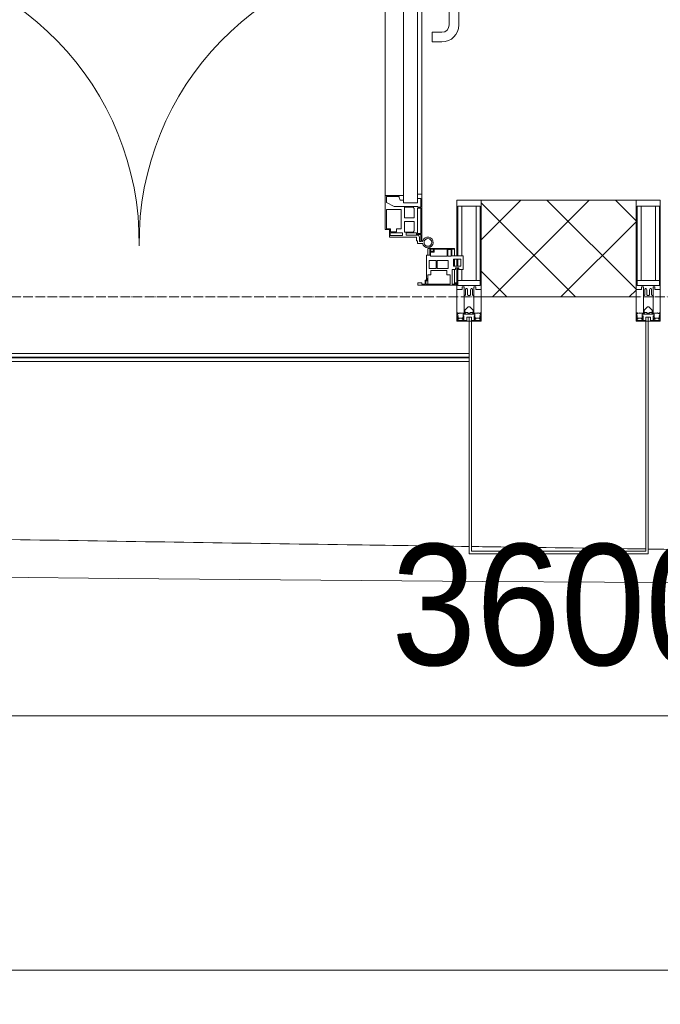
# Model space of a CAD drawing. Header units: millimetres. Extents: x 5617 to 183965, y 7718 to 172958.
# Tile 33 of 120: x 55012 to 56335, y 13940 to 15972. Entities that reach past the tile are written whole.
import ezdxf

# ---------------------------------------------------------------- set-up
doc = ezdxf.new("R2010")
doc.units = ezdxf.units.MM
doc.linetypes.add('ADSK_Линия сетки', pattern=[25, 20, -2.5, 0, -2.5])
for name, color, linetype, lineweight in [('Двери', 7, 'Continuous', 18), ('Импосты витража', 7, 'Continuous', 18), ('Колонны', 7, 'Continuous', 18), ('Ограждение', 7, 'Continuous', 18), ('Оси', 7, 'Continuous', 9), ('Панели витража', 7, 'Continuous', 18), ('Поручни', 7, 'Continuous', 18), ('Размеры', 7, 'Continuous', 9), ('Размеры-100', 7, 'Continuous', 9), ('Стены разрез', 7, 'Continuous', 40), ('Форма', 7, 'Continuous', 18), ('Элементы узлов', 7, 'Continuous', 18)]:
    doc.layers.add(name, color=color, linetype=linetype, lineweight=lineweight)
doc.styles.add('Arial', font='arial.ttf', dxfattribs={"width": 0.9, "height": 250})
doc.dimstyles.new('Основной_2_5_мм', dxfattribs={"dimscale": 304.8, "dimtxt": 255.06485, "dimasz": 0.463911, "dimexe": 0.492126, "dimexo": 0.492126, "dimgap": 0.098425, "dimtad": 1, "dimdec": 0, "dimdsep": 46, "dimtxsty": 'Arial', "dimblk1": 'OBLIQUE', "dimblk2": 'OBLIQUE', "dimsah": 1, "dimcen": 0.09, "dimdle": 0.492126, "dimazin": 2, "dimtfac": 1, "dimtdec": 4, "dimtix": 1, "dimtmove": 0, "dimatfit": 3, "dimfxl": 1, "dimtvp": 1, "dimtolj": 1, "dimtzin": 0, "dimlwd": 20, "dimlwe": 20, "dimarcsym": 2})

# ---------------------------------------------------------------- blocks, each defined once
blk = doc.blocks.new('A_PAN_ALU_Door_Double - EXT_1_Double_EQ-7506763-МКСС_К4_L05_18_600_')
at = {"layer": 'Двери', "color": 254, "lineweight": 5, "true_color": 0xcccccc}
for p, q in [((-575.1, -160.7), (-585.4, -160.7)), ((-575.1, -165.6), (-575.1, -160.7)), ((575.1, -160.7), (585.4, -160.7)), ((575.1, -165.6), (575.1, -160.7)), ((-583.7, -164.2), (-583.7, -262.2)), ((-581.6, -179.2), (-581.6, -164.2)), ((-581.6, -164.2), (-578.6, -164.2)), ((-572.9, -179.2), (-581.6, -179.2)), ((-581.6, -233.4), (-581.6, -180.9)), ((-581.6, -180.9), (-574.6, -180.9)), ((-578.6, -164.2), (-578.6, -174.5)), ((-575.5, -177.5), (-551.3, -177.5)), ((-572.4, -165.6), (-575.1, -165.6)), ((-574.6, -180.9), (-574.6, -233.4)), ((-572.9, -182.2), (-572.9, -179.2)), ((-551.3, -182.2), (-572.9, -182.2)), ((-572.4, -173.3), (-572.4, -165.6)), ((-517.1, -173.3), (-572.4, -173.3)), ((-551.3, -177.5), (-551.3, -182.2)), ((-543.6, -182.2), (-543.6, -176.7)), ((-543.6, -176.7), (-518.6, -176.7)), ((-518.6, -182.2), (-543.6, -182.2)), ((-518.6, -176.7), (-518.6, -182.2)), ((-517.1, -189.3), (-517.1, -173.3)), ((517.1, -173.3), (572.4, -173.3)), ((517.1, -189.3), (517.1, -173.3)), ((518.6, -176.7), (518.6, -182.2)), ((543.6, -176.7), (518.6, -176.7)), ((518.6, -182.2), (543.6, -182.2)), ((543.6, -182.2), (543.6, -176.7)), ((551.3, -177.5), (551.3, -182.2)), ((575.5, -177.5), (551.3, -177.5)), ((551.3, -182.2), (572.9, -182.2)), ((572.4, -165.6), (575.1, -165.6)), ((572.4, -173.3), (572.4, -165.6)), ((572.9, -179.2), (581.6, -179.2)), ((572.9, -182.2), (572.9, -179.2)), ((574.6, -180.9), (574.6, -233.4)), ((581.6, -180.9), (574.6, -180.9)), ((581.6, -164.2), (578.6, -164.2)), ((578.6, -164.2), (578.6, -174.5)), ((581.6, -179.2), (581.6, -164.2)), ((581.6, -233.4), (581.6, -180.9)), ((583.7, -164.2), (583.7, -262.2)), ((-567.6, -186.7), (-566.1, -184)), ((-567.6, -205.7), (-567.6, -186.7)), ((-566.1, -184), (-547.7, -184)), ((-547.7, -184), (-547.7, -205.7)), ((-541.3, -230.6), (-541.3, -191)), ((-541.3, -191), (-531.2, -191)), ((-531.2, -191), (-531.2, -184.4)), ((-531.2, -184.4), (-518.8, -184.4)), ((-518.8, -184.4), (-518.8, -191)), ((-518.8, -191), (-510.6, -191)), ((-508.2, -189.3), (-517.1, -189.3)), ((-510.6, -191), (-510.6, -230.6)), ((-508.2, -259.2), (-508.2, -189.3)), ((508.2, -189.3), (517.1, -189.3)), ((508.2, -259.2), (508.2, -189.3)), ((510.6, -191), (510.6, -230.6)), ((518.8, -191), (510.6, -191)), ((518.8, -184.4), (518.8, -191)), ((531.2, -184.4), (518.8, -184.4)), ((531.2, -191), (531.2, -184.4)), ((541.3, -191), (531.2, -191)), ((541.3, -230.6), (541.3, -191)), ((547.7, -184), (547.7, -205.7)), ((566.1, -184), (547.7, -184)), ((567.6, -186.7), (566.1, -184)), ((567.6, -205.7), (567.6, -186.7)), ((-547.7, -205.7), (-567.6, -205.7)), ((-567.6, -232.6), (-567.6, -213.6)), ((-567.6, -213.6), (-547.7, -213.6)), ((-547.7, -213.6), (-547.7, -235.3)), ((547.7, -205.7), (567.6, -205.7)), ((567.6, -213.6), (547.7, -213.6)), ((547.7, -213.6), (547.7, -235.3)), ((567.6, -232.6), (567.6, -213.6)), ((-574.6, -233.4), (-581.6, -233.4)), ((-581.6, -253.1), (-581.6, -235.1)), ((-581.6, -235.1), (-575.4, -235.1)), ((-575.4, -235.1), (-575.4, -237.1)), ((-575.4, -237.1), (-526.4, -237.1)), ((-566.1, -235.3), (-567.6, -232.6)), ((-547.7, -235.3), (-566.1, -235.3)), ((-510.6, -230.6), (-541.3, -230.6)), ((-526.4, -237.1), (-510.6, -244.7)), ((510.6, -230.6), (541.3, -230.6)), ((526.4, -237.1), (510.6, -244.7)), ((575.4, -237.1), (526.4, -237.1)), ((547.7, -235.3), (566.1, -235.3)), ((566.1, -235.3), (567.6, -232.6)), ((574.6, -233.4), (581.6, -233.4)), ((575.4, -235.1), (575.4, -237.1)), ((581.6, -235.1), (575.4, -235.1)), ((581.6, -253.1), (581.6, -235.1)), ((-583.7, -244.2), (-583.7, -677.3)), ((-583.7, -262.2), (-574.6, -262.2)), ((-574.6, -253.1), (-581.6, -253.1)), ((-574.6, -244.2), (-546, -244.2)), ((-574.6, -244.2), (-574.6, -677.3)), ((-574.6, -262.2), (-574.6, -253.1)), ((-546, -677.3), (-546, -244.2)), ((-539.3, -249.6), (-546, -249.6)), ((-546, -249.6), (-546, -259.2)), ((-546, -259.2), (-508.2, -259.2)), ((-537.1, -255.7), (-539.3, -249.6)), ((-537.1, -257.7), (-537.1, -255.7)), ((-510.6, -257.7), (-537.1, -257.7)), ((-510.6, -244.7), (-510.6, -257.7)), ((-508.2, -662.3), (-508.2, -259.2)), ((546, -259.2), (508.2, -259.2)), ((508.2, -662.3), (508.2, -259.2)), ((510.6, -244.7), (510.6, -257.7)), ((510.6, -257.7), (537.1, -257.7)), ((537.1, -255.7), (539.3, -249.6)), ((537.1, -257.7), (537.1, -255.7)), ((539.3, -249.6), (546, -249.6)), ((546, -677.3), (546, -244.2)), ((574.6, -244.2), (546, -244.2)), ((546, -249.6), (546, -259.2)), ((574.6, -244.2), (574.6, -677.3)), ((574.6, -253.1), (581.6, -253.1)), ((574.6, -262.2), (574.6, -253.1)), ((583.7, -262.2), (574.6, -262.2)), ((583.7, -244.2), (583.7, -677.3)), ((-574.6, -659.3), (-583.7, -659.3)), ((-583.7, -659.3), (-583.7, -758.9)), ((-574.6, -659.3), (-583.7, -659.3)), ((-583.7, -659.3), (-583.7, -758.9)), ((-581.6, -686.5), (-581.6, -668.4)), ((-581.6, -668.4), (-574.6, -668.4)), ((-581.6, -686.5), (-581.6, -668.4)), ((-581.6, -668.4), (-574.6, -668.4)), ((-574.6, -668.4), (-574.6, -659.3)), ((-574.6, -668.4), (-574.6, -659.3)), ((-508.2, -662.3), (-546, -662.3)), ((-546, -662.3), (-546, -672)), ((-508.2, -662.3), (-546, -662.3)), ((-546, -662.3), (-546, -672)), ((-539.3, -672), (-537.1, -665.9)), ((-539.3, -672), (-537.1, -665.9)), ((-537.1, -665.9), (-537.1, -663.8)), ((-537.1, -663.8), (-510.6, -663.8)), ((-537.1, -665.9), (-537.1, -663.8)), ((-537.1, -663.8), (-510.6, -663.8)), ((-510.6, -663.8), (-510.6, -676.8)), ((-510.6, -663.8), (-510.6, -676.8)), ((-508.2, -732.3), (-508.2, -662.3)), ((-508.2, -732.3), (-508.2, -662.3)), ((508.2, -662.3), (546, -662.3)), ((508.2, -732.3), (508.2, -662.3)), ((508.2, -662.3), (546, -662.3)), ((508.2, -732.3), (508.2, -662.3)), ((510.6, -663.8), (510.6, -676.8)), ((537.1, -663.8), (510.6, -663.8)), ((510.6, -663.8), (510.6, -676.8)), ((537.1, -663.8), (510.6, -663.8)), ((537.1, -665.9), (537.1, -663.8)), ((537.1, -665.9), (537.1, -663.8)), ((539.3, -672), (537.1, -665.9)), ((539.3, -672), (537.1, -665.9)), ((546, -662.3), (546, -672)), ((546, -662.3), (546, -672)), ((574.6, -659.3), (583.7, -659.3)), ((574.6, -668.4), (574.6, -659.3)), ((574.6, -659.3), (583.7, -659.3)), ((574.6, -668.4), (574.6, -659.3)), ((581.6, -668.4), (574.6, -668.4)), ((581.6, -668.4), (574.6, -668.4)), ((581.6, -686.5), (581.6, -668.4)), ((581.6, -686.5), (581.6, -668.4)), ((583.7, -659.3), (583.7, -758.9)), ((583.7, -659.3), (583.7, -758.9)), ((-575.4, -686.5), (-581.6, -686.5)), ((-575.4, -686.5), (-581.6, -686.5)), ((-581.6, -740.6), (-581.6, -688.2)), ((-581.6, -688.2), (-574.6, -688.2)), ((-581.6, -740.6), (-581.6, -688.2)), ((-581.6, -688.2), (-574.6, -688.2)), ((-526.4, -684.5), (-575.4, -684.5)), ((-575.4, -684.5), (-575.4, -686.5)), ((-526.4, -684.5), (-575.4, -684.5)), ((-575.4, -684.5), (-575.4, -686.5)), ((-574.6, -677.3), (-546, -677.3)), ((-574.6, -688.2), (-574.6, -740.6)), ((-574.6, -688.2), (-574.6, -740.6)), ((-567.6, -688.9), (-566.1, -686.3)), ((-567.6, -688.9), (-566.1, -686.3)), ((-567.6, -708), (-567.6, -688.9)), ((-567.6, -708), (-567.6, -688.9)), ((-566.1, -686.3), (-547.7, -686.3)), ((-566.1, -686.3), (-547.7, -686.3)), ((-547.7, -686.3), (-547.7, -708)), ((-547.7, -686.3), (-547.7, -708)), ((-546, -672), (-539.3, -672)), ((-546, -672), (-539.3, -672)), ((-541.3, -730.5), (-541.3, -691)), ((-541.3, -691), (-510.6, -691)), ((-541.3, -730.5), (-541.3, -691)), ((-541.3, -691), (-510.6, -691)), ((-510.6, -676.8), (-526.4, -684.5)), ((-510.6, -676.8), (-526.4, -684.5)), ((-510.6, -691), (-510.6, -730.6)), ((-510.6, -691), (-510.6, -730.6)), ((510.6, -676.8), (526.4, -684.5)), ((510.6, -676.8), (526.4, -684.5)), ((541.3, -691), (510.6, -691)), ((510.6, -691), (510.6, -730.6)), ((541.3, -691), (510.6, -691)), ((510.6, -691), (510.6, -730.6)), ((526.4, -684.5), (575.4, -684.5)), ((526.4, -684.5), (575.4, -684.5)), ((546, -672), (539.3, -672)), ((546, -672), (539.3, -672)), ((541.3, -730.5), (541.3, -691)), ((541.3, -730.5), (541.3, -691)), ((574.6, -677.3), (546, -677.3)), ((547.7, -686.3), (547.7, -708)), ((566.1, -686.3), (547.7, -686.3)), ((547.7, -686.3), (547.7, -708)), ((566.1, -686.3), (547.7, -686.3)), ((567.6, -688.9), (566.1, -686.3)), ((567.6, -688.9), (566.1, -686.3)), ((567.6, -708), (567.6, -688.9)), ((567.6, -708), (567.6, -688.9)), ((581.6, -688.2), (574.6, -688.2)), ((574.6, -688.2), (574.6, -740.6)), ((581.6, -688.2), (574.6, -688.2)), ((574.6, -688.2), (574.6, -740.6)), ((575.4, -684.5), (575.4, -686.5)), ((575.4, -684.5), (575.4, -686.5)), ((575.4, -686.5), (581.6, -686.5)), ((575.4, -686.5), (581.6, -686.5)), ((581.6, -740.6), (581.6, -688.2)), ((581.6, -740.6), (581.6, -688.2)), ((-547.7, -708), (-567.6, -708)), ((-547.7, -708), (-567.6, -708)), ((547.7, -708), (567.6, -708)), ((547.7, -708), (567.6, -708)), ((-567.6, -734.8), (-567.6, -715.8)), ((-567.6, -715.8), (-547.7, -715.8)), ((-567.6, -734.8), (-567.6, -715.8)), ((-567.6, -715.8), (-547.7, -715.8)), ((-547.7, -715.8), (-547.7, -737.5)), ((-547.7, -715.8), (-547.7, -737.5)), ((-531.2, -730.5), (-541.3, -730.5)), ((-531.2, -730.5), (-541.3, -730.5)), ((-531.2, -737.1), (-531.2, -730.5)), ((-531.2, -737.1), (-531.2, -730.5)), ((-510.6, -730.6), (-518.8, -730.6)), ((-518.8, -730.6), (-518.8, -737.1)), ((-510.6, -730.6), (-518.8, -730.6)), ((-518.8, -730.6), (-518.8, -737.1)), ((510.6, -730.6), (518.8, -730.6)), ((510.6, -730.6), (518.8, -730.6)), ((518.8, -730.6), (518.8, -737.1)), ((518.8, -730.6), (518.8, -737.1)), ((531.2, -730.5), (541.3, -730.5)), ((531.2, -737.1), (531.2, -730.5)), ((531.2, -730.5), (541.3, -730.5)), ((531.2, -737.1), (531.2, -730.5)), ((567.6, -715.8), (547.7, -715.8)), ((547.7, -715.8), (547.7, -737.5)), ((567.6, -715.8), (547.7, -715.8)), ((547.7, -715.8), (547.7, -737.5)), ((567.6, -734.8), (567.6, -715.8)), ((567.6, -734.8), (567.6, -715.8)), ((-574.6, -740.6), (-581.6, -740.6)), ((-574.6, -740.6), (-581.6, -740.6)), ((-581.6, -750.3), (-581.6, -742.3)), ((-581.6, -742.3), (-572.9, -742.3)), ((-581.6, -750.3), (-581.6, -742.3)), ((-581.6, -742.3), (-572.9, -742.3)), ((-579.8, -750.3), (-581.6, -750.3)), ((-579.8, -750.3), (-581.6, -750.3)), ((-578.6, -748.9), (-579.8, -748.9)), ((-579.8, -748.9), (-579.8, -750.3)), ((-578.6, -748.9), (-579.8, -748.9)), ((-579.8, -748.9), (-579.8, -750.3)), ((-578.6, -758.9), (-578.6, -748.9)), ((-578.6, -758.9), (-578.6, -748.9)), ((-572.9, -742.3), (-572.9, -739.3)), ((-572.9, -739.3), (-543.6, -739.3)), ((-572.9, -742.3), (-572.9, -739.3)), ((-572.9, -739.3), (-543.6, -739.3)), ((-566.1, -737.5), (-567.6, -734.8)), ((-566.1, -737.5), (-567.6, -734.8)), ((-547.7, -737.5), (-566.1, -737.5)), ((-547.7, -737.5), (-566.1, -737.5)), ((-543.6, -739.3), (-543.6, -744.8)), ((-543.6, -739.3), (-543.6, -744.8)), ((-543.6, -744.8), (-518.6, -744.8)), ((-543.6, -744.8), (-518.6, -744.8)), ((-518.8, -737.1), (-531.2, -737.1)), ((-518.8, -737.1), (-531.2, -737.1)), ((-518.6, -744.8), (-518.6, -741.8)), ((-518.6, -741.8), (-517.1, -741.8)), ((-518.6, -744.8), (-518.6, -741.8)), ((-518.6, -741.8), (-517.1, -741.8)), ((-517.1, -741.8), (-517.1, -732.3)), ((-517.1, -732.3), (-508.2, -732.3)), ((-517.1, -741.8), (-517.1, -732.3)), ((-517.1, -732.3), (-508.2, -732.3)), ((517.1, -732.3), (508.2, -732.3)), ((517.1, -732.3), (508.2, -732.3)), ((517.1, -741.8), (517.1, -732.3)), ((517.1, -741.8), (517.1, -732.3)), ((518.6, -741.8), (517.1, -741.8)), ((518.6, -741.8), (517.1, -741.8)), ((518.6, -744.8), (518.6, -741.8)), ((518.6, -744.8), (518.6, -741.8)), ((543.6, -744.8), (518.6, -744.8)), ((543.6, -744.8), (518.6, -744.8)), ((518.8, -737.1), (531.2, -737.1)), ((518.8, -737.1), (531.2, -737.1)), ((543.6, -739.3), (543.6, -744.8)), ((572.9, -739.3), (543.6, -739.3)), ((543.6, -739.3), (543.6, -744.8)), ((572.9, -739.3), (543.6, -739.3)), ((547.7, -737.5), (566.1, -737.5)), ((547.7, -737.5), (566.1, -737.5)), ((566.1, -737.5), (567.6, -734.8)), ((566.1, -737.5), (567.6, -734.8)), ((572.9, -742.3), (572.9, -739.3)), ((572.9, -742.3), (572.9, -739.3)), ((581.6, -742.3), (572.9, -742.3)), ((581.6, -742.3), (572.9, -742.3)), ((574.6, -740.6), (581.6, -740.6)), ((574.6, -740.6), (581.6, -740.6)), ((578.6, -748.9), (579.8, -748.9)), ((578.6, -758.9), (578.6, -748.9)), ((578.6, -748.9), (579.8, -748.9)), ((578.6, -758.9), (578.6, -748.9)), ((579.8, -748.9), (579.8, -750.3)), ((579.8, -748.9), (579.8, -750.3)), ((579.8, -750.3), (581.6, -750.3)), ((579.8, -750.3), (581.6, -750.3)), ((581.6, -750.3), (581.6, -742.3)), ((581.6, -750.3), (581.6, -742.3)), ((-583.7, -758.9), (-578.6, -758.9)), ((-583.7, -758.9), (-578.6, -758.9)), ((583.7, -758.9), (578.6, -758.9)), ((583.7, -758.9), (578.6, -758.9))]:
    blk.add_line(p, q, dxfattribs=at)
at = {"layer": 'Двери', "color": 254, "lineweight": 5, "true_color": 0xe5e5e5}
for p, q in [((-625.1, -576.5), (-605.1, -576.5)), ((-605.1, -576.5), (-605.1, -596.5)), ((625.1, -576.5), (605.1, -576.5)), ((605.1, -576.5), (605.1, -596.5)), ((-605.1, -596.5), (-625.1, -596.5)), ((605.1, -596.5), (625.1, -596.5)), ((-660.1, -685.7), (-660.1, -611.5)), ((-640.1, -611.5), (-640.1, -683.8)), ((640.1, -611.5), (640.1, -683.8)), ((660.1, -685.7), (660.1, -611.5)), ((-624.5, -698.8), (-597.6, -697.7)), ((-597.6, -723.5), (-597.6, -696)), ((-595.1, -693.5), (-583.6, -693.5)), ((595.1, -693.5), (583.6, -693.5)), ((597.6, -723.5), (597.6, -696)), ((624.5, -698.8), (597.6, -697.7)), ((-597.6, -721.7), (-626.4, -720.7)), ((-583.6, -726), (-595.1, -726)), ((583.6, -726), (595.1, -726)), ((597.6, -721.7), (626.4, -720.7))]:
    blk.add_line(p, q, dxfattribs=at)
at = {"layer": 'Двери', "color": 254, "lineweight": 5, "true_color": 0xcccccc}
for centre, radius, start, end in [((-596.2, -162.7), 11, 9.9716, 343.953), ((-596.2, -162.6), 8, 90, 270), ((-596.2, -162.6), 8, 270, 90), ((596.2, -162.7), 11, 196.047, 170.0284), ((596.2, -162.6), 8, 90, 270), ((596.2, -162.6), 8, 270, 90), ((-583.7, -166.3), 2.03, 90, 163.9279), ((-575.5, -174.5), 3, 180, 270), ((575.5, -174.5), 3, 270, 0), ((583.7, -166.3), 2.03, 16.0721, 90)]:
    blk.add_arc(centre, radius, start, end, dxfattribs=at)
at = {"layer": 'Двери', "color": 254, "lineweight": 5, "true_color": 0xe5e5e5}
for centre, radius, start, end in [((-596.2, -162.6), 596.2, 270.9387, 0.704), ((596.2, -162.6), 596.2, 179.296, 269.0613), ((-625.1, -611.5), 35, 90, 180), ((625.1, -611.5), 35, 0, 90), ((-625.1, -611.5), 15, 90, 180), ((625.1, -611.5), 15, 0, 90), ((-625.1, -685.7), 35, 180, 267.8055), ((-625.1, -683.8), 15, 180, 272.1944), ((625.1, -683.8), 15, 267.8056, 0), ((625.1, -685.7), 35, 272.1945, 0), ((-595.1, -696), 2.5, 90, 180), ((595.1, -696), 2.5, 0, 90), ((-595.1, -723.5), 2.5, 180, 270), ((595.1, -723.5), 2.5, 270, 0)]:
    blk.add_arc(centre, radius, start, end, dxfattribs=at)
at = {"layer": 'Панели витража', "color": 254, "lineweight": 5, "true_color": 0xcccccc}
for p, q in [((-654.3, -79.5), (-654.3, -74.5)), ((-654.3, -74.5), (-575.3, -74.5)), ((-652.8, -79.5), (-654.3, -79.5)), ((-652.8, -76.7), (-652.8, -79.5)), ((-646.3, -76.7), (-652.8, -76.7)), ((-651.2, -76.7), (-651.2, -106.6)), ((-646.3, -106.6), (-646.3, -76.7)), ((-592, -76.3), (-642.4, -76.3)), ((-642.4, -76.3), (-642.4, -95.5)), ((-596.2, -95.5), (-596.2, -76.2)), ((-592, -83.1), (-592, -76.3)), ((-590.3, -76.5), (-590.3, -84.8)), ((-583.9, -76.5), (-590.3, -76.5)), ((-583.9, -79.5), (-583.9, -76.5)), ((-575.3, -79.5), (-583.9, -79.5)), ((-575.3, -74.5), (-575.3, -79.5)), ((575.3, -74.5), (654.3, -74.5)), ((575.3, -79.5), (575.3, -74.5)), ((583.9, -79.5), (575.3, -79.5)), ((583.9, -76.5), (583.9, -79.5)), ((590.3, -76.5), (583.9, -76.5)), ((590.3, -84.8), (590.3, -76.5)), ((592, -76.3), (592, -83.1)), ((642.4, -76.3), (592, -76.3)), ((596.2, -76.2), (596.2, -95.5)), ((642.4, -95.5), (642.4, -76.3)), ((646.3, -76.7), (646.3, -106.6)), ((652.8, -76.7), (646.3, -76.7)), ((651.2, -106.6), (651.2, -76.7)), ((652.8, -79.5), (652.8, -76.7)), ((654.3, -79.5), (652.8, -79.5)), ((654.3, -74.5), (654.3, -79.5)), ((-642.4, -95.5), (-635.3, -95.5)), ((-635.3, -95.5), (-635.3, -105)), ((-602.1, -95.5), (-595.8, -95.5)), ((-602.1, -105), (-602.1, -95.5)), ((-595.8, -89), (-595, -88.2)), ((-595.8, -95.5), (-595.8, -89)), ((-595, -83.1), (-592, -83.1)), ((-595, -88.2), (-595, -83.1)), ((-593.3, -84.8), (-593.3, -136.5)), ((-590.3, -84.8), (-593.3, -84.8)), ((593.3, -84.8), (590.3, -84.8)), ((592, -83.1), (595, -83.1)), ((593.3, -136.5), (593.3, -84.8)), ((595, -83.1), (595, -88.2)), ((595, -88.2), (595.8, -89)), ((595.8, -89), (595.8, -95.5)), ((595.8, -95.5), (602.1, -95.5)), ((602.1, -95.5), (602.1, -105)), ((635.3, -95.5), (642.4, -95.5)), ((635.3, -105), (635.3, -95.5)), ((-669.2, -106.6), (-660.2, -106.6)), ((-669.2, -135.1), (-669.2, -106.6)), ((-664.2, -113.4), (-664.2, -128.4)), ((-649.2, -113.4), (-664.2, -113.4)), ((-660.2, -106.6), (-660.2, -110.1)), ((-660.2, -110.1), (-653.3, -110.1)), ((-653.3, -106.6), (-646.3, -106.6)), ((-653.3, -110.1), (-653.3, -106.6)), ((-651.2, -113.4), (-651.2, -128.4)), ((-649.2, -128.4), (-649.2, -113.4)), ((-637.8, -108.8), (-637.8, -125)), ((-615.2, -108.8), (-637.8, -108.8)), ((-635.3, -105), (-602.1, -105)), ((-615.2, -125), (-615.2, -108.8)), ((-613, -108.8), (-613, -125)), ((-598.7, -108.8), (-613, -108.8)), ((-598.7, -125), (-598.7, -108.8)), ((598.7, -108.8), (598.7, -125)), ((613, -108.8), (598.7, -108.8)), ((602.1, -105), (635.3, -105)), ((613, -125), (613, -108.8)), ((615.2, -108.8), (615.2, -125)), ((637.8, -108.8), (615.2, -108.8)), ((637.8, -125), (637.8, -108.8)), ((646.3, -106.6), (653.3, -106.6)), ((649.2, -113.4), (649.2, -128.4)), ((664.2, -113.4), (649.2, -113.4)), ((651.2, -128.4), (651.2, -113.4)), ((653.3, -106.6), (653.3, -110.1)), ((653.3, -110.1), (660.2, -110.1)), ((660.2, -106.6), (669.2, -106.6)), ((660.2, -110.1), (660.2, -106.6)), ((664.2, -128.4), (664.2, -113.4)), ((669.2, -106.6), (669.2, -135.1)), ((-645.9, -135.1), (-669.2, -135.1)), ((-664.2, -128.4), (-649.2, -128.4)), ((-651.2, -135.1), (-651.2, -148.5)), ((-645.9, -148.5), (-645.9, -135.1)), ((-644.3, -134.5), (-644.3, -148.2)), ((-637.3, -134.5), (-644.3, -134.5)), ((-637.8, -125), (-615.2, -125)), ((-637.3, -148.2), (-637.3, -134.5)), ((-635.9, -134.2), (-635.9, -148.4)), ((-601.9, -134.2), (-635.9, -134.2)), ((-613, -125), (-598.7, -125)), ((-601.9, -142.8), (-601.9, -134.2)), ((-600.3, -136.5), (-600.3, -150)), ((-593.3, -136.5), (-600.3, -136.5)), ((-596.2, -150), (-596.2, -136.5)), ((600.3, -136.5), (593.3, -136.5)), ((596.2, -136.5), (596.2, -150)), ((598.7, -125), (613, -125)), ((600.3, -150), (600.3, -136.5)), ((635.9, -134.2), (601.9, -134.2)), ((601.9, -134.2), (601.9, -142.8)), ((615.2, -125), (637.8, -125)), ((635.9, -148.4), (635.9, -134.2)), ((637.3, -134.5), (637.3, -148.2)), ((644.3, -134.5), (637.3, -134.5)), ((644.3, -148.2), (644.3, -134.5)), ((645.9, -135.1), (645.9, -148.5)), ((669.2, -135.1), (645.9, -135.1)), ((649.2, -128.4), (664.2, -128.4)), ((651.2, -148.5), (651.2, -135.1)), ((-651.2, -148.5), (-645.9, -148.5)), ((-651.2, -150), (-651.2, -148.5)), ((-600.3, -150), (-651.2, -150)), ((-644.3, -148.2), (-637.3, -148.2)), ((-635.9, -148.4), (-608.9, -148.4)), ((-608.9, -142.8), (-601.9, -142.8)), ((-608.9, -148.4), (-608.9, -142.8)), ((-607.5, -144.4), (-607.5, -148.7)), ((-601.5, -144.4), (-607.5, -144.4)), ((-607.5, -148.7), (-601.5, -148.7)), ((-601.5, -148.7), (-601.5, -144.4)), ((-600.3, -150), (-596.2, -150)), ((596.2, -150), (600.3, -150)), ((651.2, -150), (600.3, -150)), ((601.5, -144.4), (601.5, -148.7)), ((607.5, -144.4), (601.5, -144.4)), ((601.5, -148.7), (607.5, -148.7)), ((601.9, -142.8), (608.9, -142.8)), ((607.5, -148.7), (607.5, -144.4)), ((608.9, -142.8), (608.9, -148.4)), ((608.9, -148.4), (635.9, -148.4)), ((637.3, -148.2), (644.3, -148.2)), ((645.9, -148.5), (651.2, -148.5)), ((651.2, -148.5), (651.2, -150))]:
    blk.add_line(p, q, dxfattribs=at)
blk = doc.blocks.new('Rectangular Mullion - 50Wx250H-V49-МКСС_К4_L05_18_600_')
at = {"layer": 'Элементы узлов', "color": 254, "lineweight": 5, "true_color": 0xcccccc}
for p, q in [((-25, 135.1), (-25, 250)), ((-25, 250), (0, 250)), ((25, 250), (0, 250)), ((25, 65.2), (25, 250)), ((-23, 237.3), (0, 237.3)), ((-23, 237.3), (-23, 135.1)), ((-14.9, 135.1), (-14.9, 237.3)), ((23, 237.3), (0, 237.3)), ((14.9, 84), (14.9, 237.3)), ((23, 237.3), (23, 73.6)), ((-25, 113.4), (-25, 128.4)), ((-23, 128.4), (-23, 113.4)), ((-25, 65.2), (-25, 110.1)), ((-23, 110.1), (-23, 73.6)), ((-14.9, 84), (-14.9, 106.6)), ((0, 84), (-23, 84)), ((0, 84), (23, 84)), ((-14, 65.2), (-25, 65.2)), ((-0.5, 73.6), (-23, 73.6)), ((-14, 71.3), (-14, 65.2)), ((-10, 71.3), (-14, 71.3)), ((-10, 53), (-10, 71.3)), ((-7, 65.2), (-5.9, 67.3)), ((-7, 65.2), (-7, 54.7)), ((-4.1, 67.3), (-5.9, 67.3)), ((-4.1, 67.3), (-2.9, 65.1)), ((-2.9, 65.1), (-2.9, 54.6)), ((0.5, 73.6), (23, 73.6)), ((4.1, 67.3), (2.9, 65.1)), ((2.9, 65.1), (2.9, 54.6)), ((4.1, 67.3), (5.9, 67.3)), ((7, 65.2), (5.9, 67.3)), ((7, 65.2), (7, 54.7)), ((10, 71.3), (14, 71.3)), ((10, 53), (10, 71.3)), ((14, 71.3), (14, 65.2)), ((14, 65.2), (25, 65.2)), ((-8.7, 53), (-10, 53)), ((-10, 53), (-10, 17)), ((-8.7, 53), (-7, 54.7)), ((-1.3, 53), (-2.9, 54.6)), ((0, 53), (-1.3, 53)), ((0, 53), (1.3, 53)), ((1.3, 53), (2.9, 54.6)), ((8.7, 53), (7, 54.7)), ((8.7, 53), (10, 53)), ((10, 53), (10, 17)), ((-8.5, 23), (-1.5, 30)), ((-8.5, 18.5), (-8.5, 23)), ((-1.5, 30), (0, 30)), ((1.5, 30), (0, 30)), ((8.5, 23), (1.5, 30)), ((8.5, 18.5), (8.5, 23)), ((-23.8, 14.6), (-25, 14.2)), ((-25, 0), (-25, 14.2)), ((-22.3, 17), (-23.8, 17)), ((-23.8, 17), (-23.8, 14.6)), ((-22.5, 10.6), (-23.8, 14.6)), ((-22.5, 10.6), (-23.7, 9.9)), ((-23.7, 1.3), (-23.7, 9.9)), ((-23.7, 1.3), (-11.8, 1.3)), ((-23.2, 10.2), (-22.5, 8)), ((-22.5, 8), (-22.5, 4.5)), ((-21.3, 4.5), (-22.5, 4.5)), ((-22.3, 17), (-22.3, 16)), ((-22.3, 16), (-21.3, 16)), ((-19, 17.6), (-21.3, 16)), ((-21.3, 4.5), (-21.3, 6.5)), ((-21.3, 6.5), (-14.2, 6.5)), ((-18.4, 16.6), (-19, 17.6)), ((-7.4, 16.6), (-18.4, 16.6)), ((-14.2, 6.5), (-14.2, 4.5)), ((-13.2, 4.5), (-14.2, 4.5)), ((-13.2, 4.5), (-12.2, 7.2)), ((-12.7, 7.6), (-11.3, 11.4)), ((-12.7, 7.6), (-11.8, 6.9)), ((-12.2, 9), (-12.2, 14.8)), ((-12.2, 14.8), (0, 14.8)), ((-11.8, 1.3), (-11.8, 6.9)), ((-10.5, 11.2), (-11.3, 11.4)), ((-10.5, 1.5), (-10.5, 11.2)), ((-4.8, 1.5), (-10.5, 1.5)), ((-10, 17), (-7.5, 17)), ((-7.5, 18.5), (-8.5, 18.5)), ((-7.5, 17), (-7.5, 18.5)), ((-7.4, 18), (-7.4, 16.6)), ((-2.6, 18), (-7.4, 18)), ((0, 8), (-4.8, 8)), ((-4.8, 1.5), (-4.8, 8)), ((-2.6, 18), (-2.6, 16.8)), ((-2.6, 16.8), (0, 16.8)), ((2.6, 16.8), (0, 16.8)), ((0, 14.8), (0, 16.8)), ((0, 14.8), (0, 16.8)), ((12.2, 14.8), (0, 14.8)), ((0, 0), (0, 8)), ((0, 8), (4.8, 8)), ((0, 0), (0, 8)), ((2.6, 18), (2.6, 16.8)), ((2.6, 18), (7.4, 18)), ((4.8, 1.5), (4.8, 8)), ((4.8, 1.5), (10.5, 1.5)), ((7.4, 18), (7.4, 16.6)), ((7.4, 16.6), (18.4, 16.6)), ((7.5, 18.5), (8.5, 18.5)), ((7.5, 17), (7.5, 18.5)), ((10, 17), (7.5, 17)), ((10.5, 11.2), (11.3, 11.4)), ((10.5, 1.5), (10.5, 11.2)), ((12.7, 7.6), (11.3, 11.4)), ((12.7, 7.6), (11.8, 6.9)), ((11.8, 1.3), (11.8, 6.9)), ((23.7, 1.3), (11.8, 1.3)), ((12.2, 9), (12.2, 14.8)), ((13.2, 4.5), (12.2, 7.2)), ((13.2, 4.5), (14.2, 4.5)), ((21.3, 6.5), (14.2, 6.5)), ((14.2, 6.5), (14.2, 4.5)), ((18.4, 16.6), (19, 17.6)), ((19, 17.6), (21.3, 16)), ((22.3, 16), (21.3, 16)), ((21.3, 4.5), (21.3, 6.5)), ((21.3, 4.5), (22.5, 4.5)), ((22.3, 17), (22.3, 16)), ((22.3, 17), (23.8, 17)), ((22.5, 10.6), (23.8, 14.6)), ((22.5, 10.6), (23.7, 9.9)), ((23.2, 10.2), (22.5, 8)), ((22.5, 8), (22.5, 4.5)), ((23.7, 1.3), (23.7, 9.9)), ((23.8, 17), (23.8, 14.6)), ((23.8, 14.6), (25, 14.2)), ((25, 0), (25, 14.2)), ((-25, 0), (0, 0)), ((25, 0), (0, 0))]:
    blk.add_line(p, q, dxfattribs=at)
for centre, start, end in [((-0.5, 73.1), 360, 90), ((0.5, 73.1), 90, 180)]:
    blk.add_arc(centre, 0.5, start, end, dxfattribs=at)
blk = doc.blocks.new('Rectangular Mullion - R_StandardFrame_50Wx250H-V50-МКСС_К4_L05_18_600_')
at = {"layer": 'Импосты витража', "color": 254, "lineweight": 5, "true_color": 0xcccccc}
for p, q in [((-25, -110.1), (-25, 0)), ((-25, 0), (0, 0)), ((5, 0), (25, 0)), ((25, 0), (25, -250)), ((-25, -128.4), (-25, -113.4)), ((-25, -250), (-25, -135.1)), ((25, -250), (-25, -250))]:
    blk.add_line(p, q, dxfattribs=at)
blk = doc.blocks.new('Rectangular Mullion - 50Wx250H-2623690-МКСС_К4_L05_18_600_')
at = {"layer": 'Элементы узлов', "color": 254, "lineweight": 5, "true_color": 0xcccccc}
for p, q in [((-25, 65.2), (-25, 250)), ((-25, 250), (0, 250)), ((25, 250), (0, 250)), ((25, 65.2), (25, 250)), ((-23, 237.3), (0, 237.3)), ((-23, 237.3), (-23, 73.6)), ((-14.9, 84), (-14.9, 237.3)), ((23, 237.3), (0, 237.3)), ((14.9, 84), (14.9, 237.3)), ((23, 237.3), (23, 73.6)), ((0, 84), (-23, 84)), ((0, 84), (23, 84)), ((-14, 65.2), (-25, 65.2)), ((-0.5, 73.6), (-23, 73.6)), ((-14, 71.3), (-14, 65.2)), ((-10, 71.3), (-14, 71.3)), ((-10, 53), (-10, 71.3)), ((-7, 65.2), (-5.9, 67.3)), ((-7, 65.2), (-7, 54.7)), ((-4.1, 67.3), (-5.9, 67.3)), ((-4.1, 67.3), (-2.9, 65.1)), ((-2.9, 65.1), (-2.9, 54.6)), ((0.5, 73.6), (23, 73.6)), ((4.1, 67.3), (2.9, 65.1)), ((2.9, 65.1), (2.9, 54.6)), ((4.1, 67.3), (5.9, 67.3)), ((7, 65.2), (5.9, 67.3)), ((7, 65.2), (7, 54.7)), ((10, 71.3), (14, 71.3)), ((10, 53), (10, 71.3)), ((14, 71.3), (14, 65.2)), ((14, 65.2), (25, 65.2)), ((-8.7, 53), (-10, 53)), ((-10, 53), (-10, 17)), ((-8.7, 53), (-7, 54.7)), ((-1.3, 53), (-2.9, 54.6)), ((0, 53), (-1.3, 53)), ((0, 53), (1.3, 53)), ((1.3, 53), (2.9, 54.6)), ((8.7, 53), (7, 54.7)), ((8.7, 53), (10, 53)), ((10, 53), (10, 17)), ((-8.5, 23), (-1.5, 30)), ((-8.5, 18.5), (-8.5, 23)), ((-1.5, 30), (0, 30)), ((1.5, 30), (0, 30)), ((8.5, 23), (1.5, 30)), ((8.5, 18.5), (8.5, 23)), ((-23.8, 14.6), (-25, 14.2)), ((-25, 0), (-25, 14.2)), ((-22.3, 17), (-23.8, 17)), ((-23.8, 17), (-23.8, 14.6)), ((-22.5, 10.6), (-23.8, 14.6)), ((-22.5, 10.6), (-23.7, 9.9)), ((-23.7, 1.3), (-23.7, 9.9)), ((-23.7, 1.3), (-11.8, 1.3)), ((-23.2, 10.2), (-22.5, 8)), ((-22.5, 8), (-22.5, 4.5)), ((-21.3, 4.5), (-22.5, 4.5)), ((-22.3, 17), (-22.3, 16)), ((-22.3, 16), (-21.3, 16)), ((-19, 17.6), (-21.3, 16)), ((-21.3, 4.5), (-21.3, 6.5)), ((-21.3, 6.5), (-14.2, 6.5)), ((-18.4, 16.6), (-19, 17.6)), ((-7.4, 16.6), (-18.4, 16.6)), ((-14.2, 6.5), (-14.2, 4.5)), ((-13.2, 4.5), (-14.2, 4.5)), ((-13.2, 4.5), (-12.2, 7.2)), ((-12.7, 7.6), (-11.3, 11.4)), ((-12.7, 7.6), (-11.8, 6.9)), ((-12.2, 9), (-12.2, 14.8)), ((-12.2, 14.8), (0, 14.8)), ((-11.8, 1.3), (-11.8, 6.9)), ((-10.5, 11.2), (-11.3, 11.4)), ((-10.5, 1.5), (-10.5, 11.2)), ((-4.8, 1.5), (-10.5, 1.5)), ((-10, 17), (-7.5, 17)), ((-7.5, 18.5), (-8.5, 18.5)), ((-7.5, 17), (-7.5, 18.5)), ((-7.4, 18), (-7.4, 16.6)), ((-2.6, 18), (-7.4, 18)), ((0, 8), (-4.8, 8)), ((-4.8, 1.5), (-4.8, 8)), ((-2.6, 18), (-2.6, 16.8)), ((-2.6, 16.8), (0, 16.8)), ((2.6, 16.8), (0, 16.8)), ((0, 14.8), (0, 16.8)), ((0, 14.8), (0, 16.8)), ((12.2, 14.8), (0, 14.8)), ((0, 0), (0, 8)), ((0, 8), (4.8, 8)), ((0, 0), (0, 8)), ((2.6, 18), (2.6, 16.8)), ((2.6, 18), (7.4, 18)), ((4.8, 1.5), (4.8, 8)), ((4.8, 1.5), (10.5, 1.5)), ((7.4, 18), (7.4, 16.6)), ((7.4, 16.6), (18.4, 16.6)), ((7.5, 18.5), (8.5, 18.5)), ((7.5, 17), (7.5, 18.5)), ((10, 17), (7.5, 17)), ((10.5, 11.2), (11.3, 11.4)), ((10.5, 1.5), (10.5, 11.2)), ((12.7, 7.6), (11.3, 11.4)), ((12.7, 7.6), (11.8, 6.9)), ((11.8, 1.3), (11.8, 6.9)), ((23.7, 1.3), (11.8, 1.3)), ((12.2, 9), (12.2, 14.8)), ((13.2, 4.5), (12.2, 7.2)), ((13.2, 4.5), (14.2, 4.5)), ((21.3, 6.5), (14.2, 6.5)), ((14.2, 6.5), (14.2, 4.5)), ((18.4, 16.6), (19, 17.6)), ((19, 17.6), (21.3, 16)), ((22.3, 16), (21.3, 16)), ((21.3, 4.5), (21.3, 6.5)), ((21.3, 4.5), (22.5, 4.5)), ((22.3, 17), (22.3, 16)), ((22.3, 17), (23.8, 17)), ((22.5, 10.6), (23.8, 14.6)), ((22.5, 10.6), (23.7, 9.9)), ((23.2, 10.2), (22.5, 8)), ((22.5, 8), (22.5, 4.5)), ((23.7, 1.3), (23.7, 9.9)), ((23.8, 17), (23.8, 14.6)), ((23.8, 14.6), (25, 14.2)), ((25, 0), (25, 14.2)), ((-25, 0), (0, 0)), ((25, 0), (0, 0))]:
    blk.add_line(p, q, dxfattribs=at)
for centre, start, end in [((-0.5, 73.1), 360, 90), ((0.5, 73.1), 90, 180)]:
    blk.add_arc(centre, 0.5, start, end, dxfattribs=at)
blk = doc.blocks.new('Rectangular Mullion - R_StandardFrame_50Wx250H-7506756-МКСС_К4_L05_18_600_')
at = {"layer": 'Импосты витража', "color": 254, "lineweight": 5, "true_color": 0xcccccc}
for p, q in [((-25, -250), (-25, 0)), ((-25, 0), (-5, 0)), ((0, 0), (25, 0)), ((25, 0), (25, -250)), ((25, -250), (-25, -250))]:
    blk.add_line(p, q, dxfattribs=at)
blk = doc.blocks.new('Ограждение - Ограждение-5883832-МКСС_К4_L05_18_600_')
at = {"layer": 'Поручни', "color": 254, "lineweight": 5, "true_color": 0xcccccc}
for p, q in [((23215, -116.5), (21852.5, -116.5)), ((23215, -124.5), (21852.5, -124.5)), ((23215, -125.5), (21852.5, -125.5)), ((23215, -133.5), (21852.5, -133.5))]:
    blk.add_line(p, q, dxfattribs=at)
blk = doc.blocks.new('A_SLK_PAN_Type1 - Прямой тип панели-6537466-МКСС_К4_L05_18_600_')
at = {"layer": 'Колонны', "color": 254, "lineweight": 5, "true_color": 0xcccccc}
for p, q in [((-185, 480), (185, 480)), ((-185, 0), (-185, 480)), ((-180, 475), (-180, 0)), ((180, 475), (-180, 475)), ((180, 0), (180, 475)), ((185, 480), (185, 0)), ((-180, 0), (-185, 0)), ((185, 0), (180, 0))]:
    blk.add_line(p, q, dxfattribs=at)
blk = doc.blocks.new('135_SLK_K4_AR_FCD_rvt-1-МКСС_К4_L05_18_600_')
at = {"layer": 'Стены разрез', "lineweight": 5, "true_color": 0xcccccc}
h = blk.add_hatch(dxfattribs=at)
h.set_pattern_fill('FP_4', color=254, style=0, pattern_type=2)
h.set_pattern_definition([(45, (0, 0), (-70.71068, 70.71068), []), (135, (0, 0), (-70.71068, -70.71068), [])])
h.paths.add_polyline_path([(106310, 15400), (106310, 15600), (105990, 15600), (105990, 15400), (106138.4, 15400)])
at = {"layer": 'Стены разрез', "color": 254, "lineweight": 9, "true_color": 0xcccccc}
for p, q in [((106310, 15600), (105990, 15600)), ((105990, 15600), (105990, 15400)), ((106310, 15400), (106310, 15600)), ((105990, 15400), (106310, 15400))]:
    blk.add_line(p, q, dxfattribs=at)
at = {"layer": 'Форма', "color": 254, "lineweight": 5, "true_color": 0xcccccc}
blk.add_open_spline([(80795.7, 15229.8), (88613.3, 15218.3), (100397.6, 14727.4), (112945.7, 14812.1), (114520.3, 14829.2)], degree=3, knots=[0.74263, 0.74263, 0.74263, 0.74263, 55.669869, 63.599319, 63.599319, 63.599319, 63.599319], dxfattribs=at)
at = {"layer": 'Форма', "color": 254, "lineweight": 9, "true_color": 0xcccccc}
for points, knots in [([(104602.5, 14906), (104655.5, 14905.1), (104814.2, 14902.5), (105078.7, 14898.3), (105396, 14893.3), (105691.4, 14888.9), (105881, 14886.1), (105965, 14884.9)], [-0.63438358, -0.63438358, -0.63438358, -0.63438358, -0.63125, -0.625, -0.61875, -0.6125, -0.60753772, -0.60753772, -0.60753772, -0.60753772]), ([(105969.9, 14884.9), (105990, 14884.6), (106110.1, 14882.9), (106230.1, 14881.2), (106330, 14879.8)], [-0.6074413, -0.6074413, -0.6074413, -0.6074413, -0.60625, -0.600345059, -0.600345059, -0.600345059, -0.600345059]), ([(106335, 14879.7), (106339.2, 14879.7), (106554.9, 14876.7), (106876.3, 14872.5), (107299.2, 14867.3), (107537.7, 14864.5), (107670.5, 14862.9), (107697.5, 14862.6)], [-0.60024754, -0.60024754, -0.60024754, -0.60024754, -0.6, -0.5875, -0.58125, -0.575, -0.57340284, -0.57340284, -0.57340284, -0.57340284])]:
    blk.add_open_spline(points, degree=3, knots=knots, dxfattribs=at)
at = {"layer": 'Импосты витража', "color": 254, "lineweight": 5, "true_color": 0xcccccc}
for name, p in [('Rectangular Mullion - 50Wx250H-V49-МКСС_К4_L05_18_600_', (105965, 15350)), ('Rectangular Mullion - 50Wx250H-2623690-МКСС_К4_L05_18_600_', (106335, 15350))]:
    blk.add_blockref(name, p, dxfattribs=at)
at = {"layer": 'Импосты витража', "color": 254, "lineweight": 5, "true_color": 0xcccccc, "extrusion": (0, 0, -1), "rotation": 180}
for name, p in [('Rectangular Mullion - R_StandardFrame_50Wx250H-V50-МКСС_К4_L05_18_600_', (-105965, 15350)), ('Rectangular Mullion - R_StandardFrame_50Wx250H-7506756-МКСС_К4_L05_18_600_', (-106335, 15350))]:
    blk.add_blockref(name, p, dxfattribs=at)
at = {"layer": 'Колонны', "color": 254, "lineweight": 5, "true_color": 0xcccccc, "rotation": 180}
blk.add_blockref('A_SLK_PAN_Type1 - Прямой тип панели-6537466-МКСС_К4_L05_18_600_', (106150, 15350), dxfattribs=at)
at = {"layer": 'Ограждение', "color": 254, "lineweight": 5, "true_color": 0xcccccc}
blk.add_blockref('Ограждение - Ограждение-5883832-МКСС_К4_L05_18_600_', (82750, 15400), dxfattribs=at)
at = {"layer": 'Панели витража', "color": 254, "lineweight": 5, "true_color": 0xcccccc, "rotation": 180}
blk.add_blockref('A_PAN_ALU_Door_Double - EXT_1_Double_EQ-7506763-МКСС_К4_L05_18_600_', (105283.8, 15350), dxfattribs=at)
blk = doc.blocks.new('DIMBLOCK17-МКСС_К4_L05_18_600_')
at = {"layer": 'Размеры-100', "lineweight": 20, "transparency": 16777216}
for p, q in [((54324.8, 14535.5), (54324.8, 14685.5)), ((57924.8, 14535.5), (57924.8, 14685.5)), ((54324.8, 14535.5), (57924.8, 14535.5)), ((54324.8, 14535.5), (54324.8, 14485.5)), ((57924.8, 14535.5), (57924.8, 14485.5))]:
    blk.add_line(p, q, dxfattribs=at)
at = {"layer": 'Размеры-100', "lineweight": 40, "transparency": 16777216}
for p, q in [((54324.8, 14535.5), (54395.5, 14606.2)), ((57924.8, 14535.5), (57995.5, 14606.2)), ((54324.8, 14535.5), (54254.1, 14464.8)), ((57924.8, 14535.5), (57854.1, 14464.8))]:
    blk.add_line(p, q, dxfattribs=at)
at = {"layer": 'Размеры-100', "color": 0, "lineweight": 20, "transparency": 16777216, "insert": (55779.5, 14890.1), "char_height": 250, "width": 828.765, "attachment_point": 1, "line_spacing_factor": 0.941778, "style": 'Arial'}
blk.add_mtext('3600', dxfattribs=at)
blk = doc.blocks.new('_Oblique')
at = {"color": 0, "linetype": 'ByBlock', "lineweight": -2}
blk.add_line((-0.5, -0.5), (0.5, 0.5), dxfattribs=at)
blk = doc.blocks.new('DIMBLOCK29-МКСС_К4_L05_18_600_')
at = {"layer": 'Размеры-100', "lineweight": 20, "transparency": 16777216}
for p, q in [((32724.8, 14010.6), (32724.8, 14160.6)), ((86724.8, 14010.6), (86724.8, 14160.6)), ((32574.8, 14010.6), (86874.8, 14010.6)), ((32724.8, 14010.6), (32724.8, 13960.6)), ((86724.8, 14010.6), (86724.8, 13960.6))]:
    blk.add_line(p, q, dxfattribs=at)
at = {"layer": 'Размеры-100', "lineweight": 40, "transparency": 16777216}
for p, q in [((32724.8, 14010.6), (32795.5, 14081.3)), ((86724.8, 14010.6), (86795.5, 14081.3)), ((32724.8, 14010.6), (32654.1, 13939.9)), ((86724.8, 14010.6), (86654.1, 13939.9))]:
    blk.add_line(p, q, dxfattribs=at)
at = {"layer": 'Размеры-100', "color": 0, "lineweight": 20, "transparency": 16777216, "insert": (59293.1, 14365.2), "char_height": 250, "width": 1035.956, "attachment_point": 1, "line_spacing_factor": 0.941778, "style": 'Arial'}
blk.add_mtext('54000', dxfattribs=at)

msp = doc.modelspace()

# ---------------------------------------------------------------- linework, layer by layer
at = {"layer": 'Оси', "linetype": 'ADSK_Линия сетки'}
msp.add_line((86966.3, 15400), (26901, 15400), dxfattribs=at)

# ---------------------------------------------------------------- block references
at = {"lineweight": 5}
msp.add_blockref('135_SLK_K4_AR_FCD_rvt-1-МКСС_К4_L05_18_600_', (-50025.2, 0), dxfattribs=at)

# ---------------------------------------------------------------- dimensions: what is measured, and where the dimension line sits
at = {"layer": 'Размеры', "lineweight": 20}
for base, p1, p2, override, picture, middle in [((57924.8, 14535.5), (54324.8, 14635.5), (57924.8, 14635.5), {"dimpost": '<>', "dimfxl": 3600}, 'DIMBLOCK17-МКСС_К4_L05_18_600_', (56124.8, 14693.3)), ((86724.8, 14010.6), (32724.8, 14110.6), (86724.8, 14110.6), {"dimpost": '<>', "dimfxl": 54000}, 'DIMBLOCK29-МКСС_К4_L05_18_600_', (59724.8, 14168.2))]:
    dim = msp.add_linear_dim(base=base, p1=p1, p2=p2, dimstyle='Основной_2_5_мм', override=override, dxfattribs=at)
    dim.commit()
    dim.dimension.update_dxf_attribs({"geometry": picture, "text_midpoint": middle})

doc.saveas('drawing.dxf')
